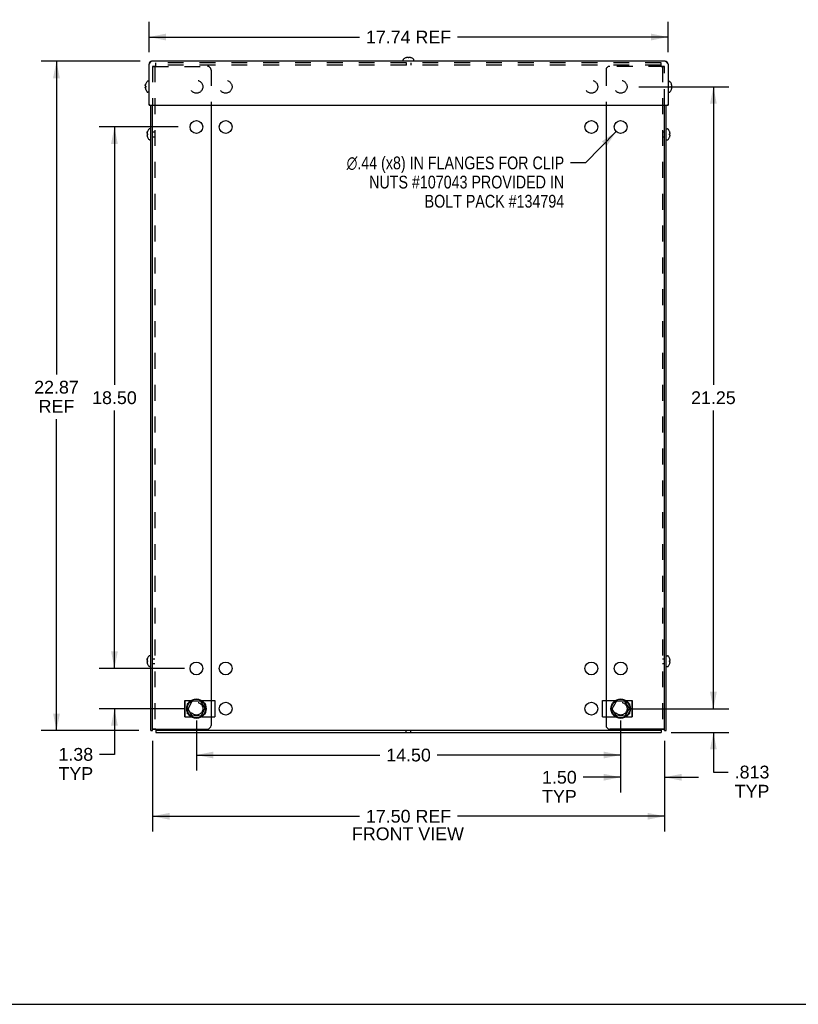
# Model space of a CAD drawing. Header units: inches. Extents: x 0 to 98.9, y 0 to 64.
# Tile 2 of 6: x 22.9 to 49.5, y 0 to 33.6. Entities that reach past the tile are written whole.
import ezdxf

# ---------------------------------------------------------------- set-up
doc = ezdxf.new("R2010")
doc.units = ezdxf.units.IN
doc.header["$LTSCALE"] = 5.44
doc.header["$MEASUREMENT"] = 0
doc.linetypes.add('HIDDEN', pattern=[0.2, 0.1, -0.1])
doc.layers.get('0').update_dxf_attribs({"linetype": 'CONTINUOUS'})
doc.layers.add('DEFAULT_2', color=8, linetype='HIDDEN')
doc.layers.add('DIMENSIONS', color=7, linetype='CONTINUOUS')
doc.styles.get("Standard").update_dxf_attribs({"font": 'arial.ttf'})
doc.styles.add('TEXTSTYLE_1', font='gdt', dxfattribs={"width": 0.8})
doc.dimstyles.new('DIMSTYLE_1', dxfattribs={"dimtxt": 0.436364, "dimasz": 0.581818, "dimexe": 0.09, "dimexo": 0.07, "dimgap": 0.0375, "dimtad": 0, "dimtih": 1, "dimtoh": 1, "dimzin": 4, "dimdsep": 46, "dimtxsty": 'Standard', "dimblk": '_FILLED', "dimblk1": '_FILLED', "dimblk2": '_FILLED', "dimcen": 0.09, "dimadec": 3, "dimazin": 1, "dimtfac": 1, "dimtdec": 3, "dimtofl": 0, "dimtmove": 0, "dimatfit": 3, "dimldrblk": '_FILLED', "dimfxl": 0, "dimtolj": 1, "dimtzin": 4, "dimarcsym": 0})
doc.dimstyles.new('DIMSTYLE_2', dxfattribs={"dimtxt": 0.436364, "dimasz": 0.581818, "dimexe": 0.09, "dimexo": 0.07, "dimgap": 0.09, "dimtad": 0, "dimtih": 1, "dimtoh": 1, "dimzin": 4, "dimdsep": 46, "dimtxsty": 'Standard', "dimblk": '_FILLED', "dimblk1": '_FILLED', "dimblk2": '_FILLED', "dimcen": 0.09, "dimadec": 3, "dimazin": 1, "dimtfac": 1, "dimtdec": 3, "dimtofl": 0, "dimtmove": 0, "dimatfit": 1, "dimldrblk": '_FILLED', "dimfxl": 0, "dimtolj": 1, "dimtzin": 4, "dimarcsym": 0})
doc.dimstyles.new('DIMSTYLE_3', dxfattribs={"dimtxt": 0.436364, "dimasz": 0.581818, "dimexe": 0.09, "dimexo": 0.07, "dimgap": 0.0375, "dimtad": 0, "dimtih": 1, "dimtoh": 1, "dimdec": 3, "dimzin": 4, "dimdsep": 46, "dimtxsty": 'Standard', "dimblk": '_FILLED', "dimblk1": '_FILLED', "dimblk2": '_FILLED', "dimcen": 0.09, "dimadec": 3, "dimazin": 1, "dimtfac": 1, "dimtdec": 3, "dimtofl": 0, "dimtmove": 0, "dimatfit": 3, "dimldrblk": '_FILLED', "dimfxl": 0, "dimtolj": 1, "dimtzin": 4, "dimarcsym": 0})

# ---------------------------------------------------------------- blocks, each defined once
blk = doc.blocks.new('_FILLED')
at = {"color": 0, "linetype": 'ByBlock'}
blk.add_solid([(0, 0), (-1, 0.2), (-1, -0.2)], dxfattribs=at)
blk = doc.blocks.new('*D1')
at = {"layer": 'DIMENSIONS', "color": 2, "linetype": 'Continuous'}
for p, q in [((27.019, 32.223), (23.637, 32.223)), ((24.161, 32.223), (24.161, 21.522)), ((24.161, 9.35), (24.161, 19.995)), ((26.977, 9.35), (23.637, 9.35))]:
    blk.add_line(p, q, dxfattribs=at)
at = {"layer": 'DIMENSIONS', "color": 2, "linetype": 'Continuous', "xscale": 0.5818181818, "yscale": 0.5818181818, "zscale": 0.5818181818}
for p, rotation in [((24.161, 32.223), 90), ((24.161, 9.35), 270)]:
    blk.add_blockref('_FILLED', p, dxfattribs=dict(at, rotation=rotation))
at = {"layer": 'DIMENSIONS', "color": 2, "linetype": 'Continuous', "insert": (24.161, 21.304), "char_height": 0.4364, "width": 1.52484, "attachment_point": 2, "line_spacing_factor": 0.9}
blk.add_mtext('22.87\\PREF', dxfattribs=at)
blk = doc.blocks.new('*D2')
at = {"layer": 'DIMENSIONS', "color": 2, "linetype": 'Continuous'}
for p, q in [((27.325, 32.528), (27.325, 33.571)), ((45.065, 32.528), (45.065, 33.571)), ((27.325, 33.048), (34.521, 33.048)), ((45.065, 33.048), (37.868, 33.048))]:
    blk.add_line(p, q, dxfattribs=at)
at = {"layer": 'DIMENSIONS', "color": 2, "linetype": 'Continuous', "xscale": 0.5818181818, "yscale": 0.5818181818, "zscale": 0.5818181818, "rotation": 180}
blk.add_blockref('_FILLED', (27.325, 33.048), dxfattribs=at)
at = {"layer": 'DIMENSIONS', "color": 2, "linetype": 'Continuous', "xscale": 0.5818181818, "yscale": 0.5818181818, "zscale": 0.5818181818}
blk.add_blockref('_FILLED', (45.065, 33.048), dxfattribs=at)
at = {"layer": 'DIMENSIONS', "color": 2, "linetype": 'Continuous', "insert": (36.195, 33.266), "char_height": 0.4364, "width": 2.91017, "attachment_point": 2, "line_spacing_factor": 0.9}
blk.add_mtext('17.74 REF', dxfattribs=at)
blk = doc.blocks.new('*D3')
at = {"layer": 'DIMENSIONS', "color": 2, "linetype": 'Continuous'}
for p, q in [((27.445, 8.997), (27.445, 5.902)), ((44.945, 8.997), (44.945, 5.902)), ((27.445, 6.425), (34.521, 6.425)), ((44.945, 6.425), (37.868, 6.425))]:
    blk.add_line(p, q, dxfattribs=at)
at = {"layer": 'DIMENSIONS', "color": 2, "linetype": 'Continuous', "xscale": 0.5818181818, "yscale": 0.5818181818, "zscale": 0.5818181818, "rotation": 180}
blk.add_blockref('_FILLED', (27.445, 6.425), dxfattribs=at)
at = {"layer": 'DIMENSIONS', "color": 2, "linetype": 'Continuous', "xscale": 0.5818181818, "yscale": 0.5818181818, "zscale": 0.5818181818}
blk.add_blockref('_FILLED', (44.945, 6.425), dxfattribs=at)
at = {"layer": 'DIMENSIONS', "color": 2, "linetype": 'Continuous', "insert": (36.195, 6.643), "char_height": 0.4364, "width": 2.91017, "attachment_point": 2, "line_spacing_factor": 0.9}
blk.add_mtext('17.50 REF', dxfattribs=at)
blk = doc.blocks.new('*D4')
at = {"layer": 'DIMENSIONS', "color": 2, "linetype": 'Continuous'}
for p, q in [((28.945, 9.693), (28.945, 7.993)), ((43.445, 9.693), (43.445, 7.993)), ((28.945, 8.517), (35.214, 8.517)), ((43.445, 8.517), (37.175, 8.517))]:
    blk.add_line(p, q, dxfattribs=at)
at = {"layer": 'DIMENSIONS', "color": 2, "linetype": 'Continuous', "xscale": 0.5818181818, "yscale": 0.5818181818, "zscale": 0.5818181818, "rotation": 180}
blk.add_blockref('_FILLED', (28.945, 8.517), dxfattribs=at)
at = {"layer": 'DIMENSIONS', "color": 2, "linetype": 'Continuous', "xscale": 0.5818181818, "yscale": 0.5818181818, "zscale": 0.5818181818}
blk.add_blockref('_FILLED', (43.445, 8.517), dxfattribs=at)
at = {"layer": 'DIMENSIONS', "color": 2, "linetype": 'Continuous', "insert": (36.195, 8.735), "char_height": 0.4364, "width": 1.52484, "attachment_point": 2, "line_spacing_factor": 0.9}
blk.add_mtext('14.50', dxfattribs=at)
blk = doc.blocks.new('*D5')
at = {"layer": 'DIMENSIONS', "color": 2, "linetype": 'Continuous'}
for p, q in [((43.445, 9.693), (43.445, 7.234)), ((44.945, 8.997), (44.945, 7.234)), ((43.445, 7.758), (42.162, 7.758)), ((44.945, 7.758), (46.108, 7.758))]:
    blk.add_line(p, q, dxfattribs=at)
at = {"layer": 'DIMENSIONS', "color": 2, "linetype": 'Continuous', "xscale": 0.5818181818, "yscale": 0.5818181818, "zscale": 0.5818181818}
blk.add_blockref('_FILLED', (43.445, 7.758), dxfattribs=at)
at = {"layer": 'DIMENSIONS', "color": 2, "linetype": 'Continuous', "xscale": 0.5818181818, "yscale": 0.5818181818, "zscale": 0.5818181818, "rotation": 180}
blk.add_blockref('_FILLED', (44.945, 7.758), dxfattribs=at)
at = {"layer": 'DIMENSIONS', "color": 2, "linetype": 'Continuous', "insert": (41.944, 7.976), "char_height": 0.4364, "width": 1.18581, "attachment_point": 3, "line_spacing_factor": 0.9}
blk.add_mtext('1.50\\PTYP', dxfattribs=at)
blk = doc.blocks.new('*D6')
at = {"layer": 'DIMENSIONS', "color": 2, "linetype": 'Continuous'}
for p, q in [((44.071, 31.35), (47.139, 31.35)), ((46.615, 31.35), (46.615, 21.162)), ((46.615, 10.1), (46.615, 20.289)), ((43.852, 10.1), (47.139, 10.1))]:
    blk.add_line(p, q, dxfattribs=at)
at = {"layer": 'DIMENSIONS', "color": 2, "linetype": 'Continuous', "xscale": 0.5818181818, "yscale": 0.5818181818, "zscale": 0.5818181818}
for p, rotation in [((46.615, 31.35), 90), ((46.615, 10.1), 270)]:
    blk.add_blockref('_FILLED', p, dxfattribs=dict(at, rotation=rotation))
at = {"layer": 'DIMENSIONS', "color": 2, "linetype": 'Continuous', "insert": (46.615, 20.944), "char_height": 0.4364, "width": 1.52484, "attachment_point": 2, "line_spacing_factor": 0.9}
blk.add_mtext('21.25', dxfattribs=at)
blk = doc.blocks.new('*D7')
at = {"layer": 'DIMENSIONS', "color": 2, "linetype": 'Continuous'}
for p, q in [((26.142, 11.475), (26.142, 12.639)), ((28.537, 11.475), (25.619, 11.475)), ((28.537, 10.1), (25.619, 10.1)), ((26.142, 10.1), (26.142, 8.54)), ((26.142, 8.54), (25.633, 8.54))]:
    blk.add_line(p, q, dxfattribs=at)
at = {"layer": 'DIMENSIONS', "color": 2, "linetype": 'Continuous', "xscale": 0.5818181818, "yscale": 0.5818181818, "zscale": 0.5818181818}
for p, rotation in [((26.142, 11.475), 270), ((26.142, 10.1), 90)]:
    blk.add_blockref('_FILLED', p, dxfattribs=dict(at, rotation=rotation))
at = {"layer": 'DIMENSIONS', "color": 2, "linetype": 'Continuous', "insert": (25.415, 8.758), "char_height": 0.4364, "width": 1.18581, "attachment_point": 3, "line_spacing_factor": 0.9}
blk.add_mtext('1.38\\PTYP', dxfattribs=at)
blk = doc.blocks.new('*D8')
at = {"layer": 'DIMENSIONS', "color": 2, "linetype": 'Continuous'}
for p, q in [((28.319, 29.975), (25.619, 29.975)), ((26.142, 29.975), (26.142, 21.162)), ((26.142, 11.475), (26.142, 20.289)), ((28.537, 11.475), (25.619, 11.475))]:
    blk.add_line(p, q, dxfattribs=at)
at = {"layer": 'DIMENSIONS', "color": 2, "linetype": 'Continuous', "xscale": 0.5818181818, "yscale": 0.5818181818, "zscale": 0.5818181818}
for p, rotation in [((26.142, 29.975), 90), ((26.142, 11.475), 270)]:
    blk.add_blockref('_FILLED', p, dxfattribs=dict(at, rotation=rotation))
at = {"layer": 'DIMENSIONS', "color": 2, "linetype": 'Continuous', "insert": (26.142, 20.944), "char_height": 0.4364, "width": 1.52484, "attachment_point": 2, "line_spacing_factor": 0.9}
blk.add_mtext('18.50', dxfattribs=at)
blk = doc.blocks.new('*D9')
at = {"layer": 'DIMENSIONS', "color": 2, "linetype": 'Continuous'}
for p, q in [((43.292, 29.819), (42.243, 28.748)), ((42.243, 28.748), (41.733, 28.748))]:
    blk.add_line(p, q, dxfattribs=at)
at = {"layer": 'DIMENSIONS', "color": 2, "linetype": 'Continuous', "xscale": 0.5818181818, "yscale": 0.5818181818, "zscale": 0.5818181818, "rotation": 45.5992162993}
blk.add_blockref('_FILLED', (43.292, 29.819), dxfattribs=at)
at = {"layer": 'DIMENSIONS', "color": 2, "linetype": 'Continuous', "insert": (41.515, 28.966), "char_height": 0.43636, "width": 9.40804, "attachment_point": 3, "line_spacing_factor": 0.9, "style": 'TEXTSTYLE_1'}
blk.add_mtext('{\\fgdt;n}\\fArial;.44 (x8) IN FLANGES FOR CLIP\\PNUTS #107043 PROVIDED IN\\PBOLT PACK #134794', dxfattribs=at)
blk = doc.blocks.new('*D23')
at = {"layer": 'DIMENSIONS', "color": 2, "linetype": 'Continuous'}
for p, q in [((46.615, 10.1), (46.615, 11.264)), ((44.071, 10.1), (47.139, 10.1)), ((45.172, 9.288), (47.139, 9.288)), ((46.615, 9.288), (46.615, 7.935)), ((46.615, 7.935), (47.125, 7.935))]:
    blk.add_line(p, q, dxfattribs=at)
at = {"layer": 'DIMENSIONS', "color": 2, "linetype": 'Continuous', "xscale": 0.5818181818, "yscale": 0.5818181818, "zscale": 0.5818181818}
for p, rotation in [((46.615, 10.1), 270), ((46.615, 9.288), 90)]:
    blk.add_blockref('_FILLED', p, dxfattribs=dict(at, rotation=rotation))
at = {"layer": 'DIMENSIONS', "color": 2, "linetype": 'Continuous', "insert": (47.343, 8.154), "char_height": 0.4364, "width": 1.18581, "attachment_point": 1, "line_spacing_factor": 0.9}
blk.add_mtext('.813\\PTYP', dxfattribs=at)

msp = doc.modelspace()

# ---------------------------------------------------------------- linework, layer by layer
at = {"color": 7, "linetype": 'Continuous'}
for p, q in [((36.0955, 32.3359), (36.0952, 32.3363)), ((36.0965, 32.3363), (36.0955, 32.3359)), ((36.1792, 32.3363), (36.1792, 32.3464)), ((36.1793, 32.3359), (36.1792, 32.3363)), ((36.2102, 32.3464), (36.2102, 32.3363)), ((36.2102, 32.3363), (36.2102, 32.3359)), ((36.294, 32.3359), (36.293, 32.3363)), ((36.2942, 32.3363), (36.294, 32.3359)), ((27.3375, 32.1409), (27.3247, 32.1209)), ((27.3247, 30.7229), (27.3247, 32.1209)), ((27.3757, 32.1931), (27.363, 32.1776)), ((44.9627, 32.2229), (27.4267, 32.2229)), ((36.0082, 32.2229), (36.0082, 32.2695)), ((36.3812, 32.2229), (36.3812, 32.2695)), ((45.0137, 32.1931), (45.0265, 32.1776)), ((45.052, 32.1409), (45.0647, 32.1209)), ((45.0647, 32.1209), (45.0647, 30.7229)), ((27.1967, 31.3891), (27.1964, 31.385)), ((27.1965, 31.3854), (27.1964, 31.3857)), ((27.1967, 31.3176), (27.1964, 31.3152)), ((27.1965, 31.3155), (27.1964, 31.3159)), ((27.2003, 31.4146), (27.2013, 31.4191)), ((27.2004, 31.3331), (27.2013, 31.3356)), ((27.2013, 31.3653), (27.2056, 31.3652)), ((27.2013, 31.3356), (27.2056, 31.3357)), ((27.2114, 31.3356), (27.2013, 31.3356)), ((27.2114, 31.3343), (27.2013, 31.3343)), ((27.2056, 31.3342), (27.2013, 31.3343)), ((27.2056, 31.3652), (27.2114, 31.3651)), ((27.2056, 31.3357), (27.2114, 31.3358)), ((27.2114, 31.3341), (27.2056, 31.3342)), ((27.2093, 31.4435), (27.2114, 31.4489)), ((27.2118, 31.4496), (27.2114, 31.4486)), ((27.2114, 31.4489), (27.2117, 31.4496)), ((27.2114, 31.4486), (27.2114, 31.4489)), ((27.2114, 31.3651), (27.2118, 31.365)), ((27.2114, 31.3504), (27.2114, 31.3513)), ((27.2114, 31.3358), (27.2117, 31.3359)), ((27.2114, 31.3341), (27.2114, 31.3358)), ((27.2114, 31.3356), (27.2117, 31.3356)), ((27.2114, 31.3343), (27.2118, 31.3344)), ((27.2118, 31.3341), (27.2114, 31.3341)), ((27.2116, 31.3393), (27.2118, 31.3341)), ((27.2117, 31.4497), (27.2118, 31.4496)), ((27.3247, 31.5369), (27.2782, 31.5369)), ((45.0647, 31.5369), (45.1113, 31.5369)), ((45.1777, 31.4497), (45.1781, 31.4499)), ((45.1781, 31.4487), (45.1777, 31.4497)), ((45.1777, 31.3659), (45.1781, 31.3659)), ((45.1781, 31.3349), (45.1777, 31.335)), ((45.1781, 31.3659), (45.1882, 31.3659)), ((45.1882, 31.3349), (45.1781, 31.3349)), ((27.2114, 31.252), (27.2118, 31.251)), ((27.2114, 31.2509), (27.2114, 31.2509)), ((27.2117, 31.2512), (27.2117, 31.2513)), ((27.3247, 31.1639), (27.2782, 31.1639)), ((45.0647, 31.1639), (45.1113, 31.1639)), ((45.1777, 31.2512), (45.1781, 31.2522)), ((45.1781, 31.2509), (45.1777, 31.2512)), ((27.3247, 30.7229), (45.0647, 30.7229)), ((27.3847, 9.3504), (27.3847, 30.7229)), ((44.9447, 9.3504), (44.9447, 30.7229)), ((27.2567, 29.7641), (27.2564, 29.76)), ((27.2565, 29.7604), (27.2564, 29.7607)), ((27.2567, 29.6926), (27.2564, 29.6902)), ((27.2565, 29.6905), (27.2564, 29.6909)), ((27.2603, 29.7896), (27.2613, 29.7941)), ((27.2604, 29.7081), (27.2613, 29.7106)), ((27.2613, 29.7403), (27.2656, 29.7402)), ((27.2613, 29.7106), (27.2656, 29.7107)), ((27.2714, 29.7106), (27.2613, 29.7106)), ((27.2714, 29.7093), (27.2613, 29.7093)), ((27.2656, 29.7092), (27.2613, 29.7093)), ((27.2656, 29.7402), (27.2714, 29.7401)), ((27.2656, 29.7107), (27.2714, 29.7108)), ((27.2714, 29.7091), (27.2656, 29.7092)), ((27.2693, 29.8185), (27.2714, 29.8239)), ((27.2718, 29.8246), (27.2714, 29.8236)), ((27.2714, 29.8239), (27.2717, 29.8246)), ((27.2714, 29.8236), (27.2714, 29.8239)), ((27.2714, 29.7401), (27.2718, 29.74)), ((27.2714, 29.7254), (27.2714, 29.7263)), ((27.2714, 29.7108), (27.2717, 29.7109)), ((27.2714, 29.7091), (27.2714, 29.7108)), ((27.2714, 29.7106), (27.2717, 29.7106)), ((27.2714, 29.7093), (27.2718, 29.7094)), ((27.2718, 29.7091), (27.2714, 29.7091)), ((27.2714, 29.627), (27.2718, 29.626)), ((27.2714, 29.6259), (27.2714, 29.6259)), ((27.2716, 29.7143), (27.2718, 29.7091)), ((27.2717, 29.8247), (27.2718, 29.8246)), ((27.2717, 29.6262), (27.2717, 29.6263)), ((27.3847, 29.9119), (27.3382, 29.9119)), ((45.0047, 29.9119), (45.0513, 29.9119)), ((45.1177, 29.8247), (45.1181, 29.8249)), ((45.1181, 29.8237), (45.1177, 29.8247)), ((45.1177, 29.7409), (45.1181, 29.7409)), ((45.1181, 29.7099), (45.1177, 29.71)), ((45.1177, 29.6262), (45.1181, 29.6272)), ((45.1181, 29.6259), (45.1177, 29.6262)), ((45.1181, 29.7409), (45.1282, 29.7409)), ((45.1282, 29.7099), (45.1181, 29.7099)), ((27.3847, 29.5389), (27.3382, 29.5389)), ((45.0047, 29.5389), (45.0513, 29.5389)), ((27.2603, 11.7896), (27.2613, 11.7941)), ((27.2693, 11.8185), (27.2714, 11.8239)), ((27.2718, 11.8246), (27.2714, 11.8236)), ((27.2714, 11.8239), (27.2717, 11.8246)), ((27.2714, 11.8236), (27.2714, 11.8239)), ((27.2717, 11.8247), (27.2718, 11.8246)), ((27.3847, 11.9119), (27.3382, 11.9119)), ((45.0047, 11.9119), (45.0513, 11.9119)), ((45.1177, 11.8247), (45.1181, 11.8249)), ((45.1181, 11.8237), (45.1177, 11.8247)), ((27.2567, 11.7641), (27.2564, 11.76)), ((27.2565, 11.7604), (27.2564, 11.7607)), ((27.2567, 11.6926), (27.2564, 11.6902)), ((27.2565, 11.6905), (27.2564, 11.6909)), ((27.2604, 11.7081), (27.2613, 11.7106)), ((27.2613, 11.7403), (27.2656, 11.7402)), ((27.2613, 11.7106), (27.2656, 11.7107)), ((27.2714, 11.7106), (27.2613, 11.7106)), ((27.2714, 11.7093), (27.2613, 11.7093)), ((27.2656, 11.7092), (27.2613, 11.7093)), ((27.2656, 11.7402), (27.2714, 11.7401)), ((27.2656, 11.7107), (27.2714, 11.7108)), ((27.2714, 11.7091), (27.2656, 11.7092)), ((27.2714, 11.7401), (27.2718, 11.74)), ((27.2714, 11.7254), (27.2714, 11.7263)), ((27.2714, 11.7108), (27.2717, 11.7109)), ((27.2714, 11.7091), (27.2714, 11.7108)), ((27.2714, 11.7106), (27.2717, 11.7106)), ((27.2714, 11.7093), (27.2718, 11.7094)), ((27.2718, 11.7091), (27.2714, 11.7091)), ((27.2714, 11.627), (27.2718, 11.626)), ((27.2714, 11.6259), (27.2714, 11.6259)), ((27.2716, 11.7143), (27.2718, 11.7091)), ((27.2717, 11.6262), (27.2717, 11.6263)), ((27.3847, 11.5389), (27.3382, 11.5389)), ((45.0047, 11.5389), (45.0513, 11.5389)), ((45.1177, 11.7409), (45.1181, 11.7409)), ((45.1181, 11.7099), (45.1177, 11.71)), ((45.1177, 11.6262), (45.1181, 11.6272)), ((45.1181, 11.6259), (45.1177, 11.6262)), ((45.1181, 11.7409), (45.1282, 11.7409)), ((45.1282, 11.7099), (45.1181, 11.7099)), ((28.5468, 10.3787), (28.7643, 10.3787)), ((28.5468, 9.8227), (28.5468, 10.3787)), ((28.5572, 9.8227), (28.5572, 10.3787)), ((28.6609, 10.2717), (28.6319, 10.2667)), ((28.6319, 10.2667), (28.6319, 10.2099)), ((28.659, 10.092), (28.786, 10.3383)), ((29.0712, 10.357), (28.7944, 10.3437)), ((29.0801, 10.3524), (29.23, 10.1194)), ((29.2304, 10.1094), (29.1035, 9.863)), ((29.125, 10.3787), (29.5697, 10.3787)), ((29.5697, 10.3787), (29.5697, 9.8227)), ((42.8197, 10.3787), (43.2643, 10.3787)), ((42.8197, 9.8227), (42.8197, 10.3787)), ((43.159, 10.092), (43.286, 10.3383)), ((43.5712, 10.357), (43.2944, 10.3437)), ((43.5801, 10.3524), (43.73, 10.1194)), ((43.7304, 10.1094), (43.6035, 9.863)), ((43.625, 10.3787), (43.8427, 10.3787)), ((43.7284, 10.2718), (43.7576, 10.2667)), ((43.7576, 10.2099), (43.7576, 10.2667)), ((43.8323, 10.3787), (43.8323, 9.8227)), ((43.8427, 10.3787), (43.8427, 9.8227)), ((28.5468, 9.8227), (28.7645, 9.8227)), ((28.6319, 9.9915), (28.6319, 9.9346)), ((28.6611, 9.9296), (28.6319, 9.9346)), ((28.8094, 9.8489), (28.6595, 10.082)), ((29.0951, 9.8576), (28.8183, 9.8443)), ((29.1252, 9.8227), (29.5697, 9.8227)), ((42.8197, 9.8227), (43.2645, 9.8227)), ((43.3094, 9.8489), (43.1595, 10.082)), ((43.5951, 9.8576), (43.3183, 9.8443)), ((43.6252, 9.8227), (43.8427, 9.8227)), ((43.7286, 9.9296), (43.7576, 9.9346)), ((43.7576, 9.9346), (43.7576, 9.9914)), ((27.3847, 9.3504), (27.4447, 9.3504)), ((27.5615, 9.3629), (44.828, 9.3629)), ((27.5615, 9.3629), (27.5615, 9.2879)), ((27.5617, 9.4049), (27.5616, 9.3752)), ((44.8277, 9.4049), (44.8279, 9.3752)), ((44.8279, 9.3752), (44.828, 9.3644)), ((44.828, 9.3644), (44.828, 9.3629)), ((44.828, 9.3629), (44.828, 9.2879)), ((44.9447, 9.3504), (45.0047, 9.3504)), ((0, 0), (98.9091, 0))]:
    msp.add_line(p, q, dxfattribs=at)
at = {"color": 3, "linetype": 'Continuous'}
for p, q in [((27.4447, 9.3504), (27.4447, 30.7229)), ((29.4447, 30.7229), (29.4447, 10.3787)), ((42.9447, 30.7229), (42.9447, 10.3787)), ((45.0047, 9.3504), (45.0047, 30.7229)), ((29.4447, 9.8227), (29.4447, 9.5297)), ((42.9447, 9.8227), (42.9447, 9.5297)), ((27.4447, 9.4047), (29.3197, 9.4047)), ((27.5615, 9.2879), (44.828, 9.2879)), ((44.9447, 9.4047), (43.0697, 9.4047))]:
    msp.add_line(p, q, dxfattribs=at)
at = {"color": 7, "linetype": 'Continuous'}
for points in [[(36.1598, 32.3513), (36.1558, 32.351), (36.1518, 32.3506), (36.1477, 32.3502), (36.1436, 32.3496), (36.1394, 32.349), (36.1351, 32.3482), (36.1307, 32.3473), (36.1262, 32.3464)], [(36.1792, 32.3464), (36.1768, 32.3473), (36.1744, 32.3481), (36.172, 32.3489), (36.1695, 32.3496), (36.1671, 32.3501), (36.1647, 32.3506), (36.1623, 32.351), (36.1598, 32.3513)], [(36.2102, 32.3359), (36.2051, 32.3361), (36.1999, 32.3363), (36.1947, 32.3363), (36.1896, 32.3363), (36.1844, 32.3361), (36.1793, 32.3359)], [(36.2296, 32.3513), (36.2272, 32.351), (36.2248, 32.3506), (36.2224, 32.3501), (36.22, 32.3496), (36.2175, 32.3489), (36.2151, 32.3481), (36.2127, 32.3473), (36.2102, 32.3464)], [(36.2632, 32.3464), (36.2588, 32.3473), (36.2544, 32.3482), (36.2501, 32.349), (36.2459, 32.3496), (36.2418, 32.3502), (36.2377, 32.3506), (36.2337, 32.351), (36.2296, 32.3513)], [(27.363, 32.1776), (27.3503, 32.16), (27.3375, 32.1409)], [(27.4267, 32.2229), (27.414, 32.221), (27.4012, 32.2152), (27.3885, 32.2057), (27.3757, 32.1931)], [(44.9627, 32.2229), (44.9755, 32.221), (44.9883, 32.2152), (45.001, 32.2057), (45.0137, 32.1931)], [(45.0265, 32.1776), (45.0392, 32.16), (45.052, 32.1409)], [(27.1964, 31.3857), (27.1967, 31.3897), (27.1971, 31.3937), (27.1975, 31.3977), (27.1981, 31.4018), (27.1987, 31.406), (27.1995, 31.4103), (27.2003, 31.4146)], [(27.1964, 31.385), (27.1967, 31.3826), (27.1971, 31.3801), (27.1976, 31.3777), (27.1981, 31.3752), (27.1988, 31.3727), (27.1996, 31.3703), (27.2004, 31.3678), (27.2013, 31.3653)], [(27.1964, 31.3159), (27.1967, 31.3183), (27.1971, 31.3208), (27.1976, 31.3232), (27.1981, 31.3257), (27.1988, 31.3282), (27.1996, 31.3306), (27.2004, 31.3331)], [(27.1964, 31.3152), (27.1967, 31.3112), (27.1971, 31.3072), (27.1975, 31.3031), (27.1981, 31.299), (27.1987, 31.2949), (27.1995, 31.2906), (27.2003, 31.2862), (27.2013, 31.2818)], [(27.2013, 31.4188), (27.2003, 31.4143), (27.1995, 31.4099), (27.1987, 31.4056), (27.1981, 31.4014), (27.1975, 31.3972), (27.1971, 31.3931), (27.1967, 31.3891)], [(27.2013, 31.3343), (27.2004, 31.332), (27.1996, 31.3296), (27.1988, 31.3272), (27.1981, 31.3248), (27.1976, 31.3224), (27.1971, 31.32), (27.1967, 31.3176)], [(27.2114, 31.4486), (27.2093, 31.4432), (27.2073, 31.438), (27.2056, 31.4329), (27.204, 31.4281), (27.2026, 31.4233), (27.2013, 31.4188)], [(27.2013, 31.4191), (27.2026, 31.4236), (27.204, 31.4283), (27.2056, 31.4332), (27.2073, 31.4382), (27.2093, 31.4435)], [(27.2114, 31.4499), (27.2114, 31.4499), (27.2114, 31.4499), (27.2115, 31.4498), (27.2116, 31.4497), (27.2117, 31.4497)], [(27.2114, 31.3565), (27.2116, 31.3616), (27.2117, 31.365)], [(27.2118, 31.365), (27.2116, 31.3599), (27.2114, 31.3547)], [(27.2114, 31.3565), (27.2114, 31.3496), (27.2114, 31.3444), (27.2116, 31.3393)], [(45.1777, 31.335), (45.1779, 31.3401), (45.1781, 31.3453), (45.1781, 31.3504), (45.1781, 31.3556), (45.1779, 31.3608), (45.1777, 31.3659)], [(45.1931, 31.3853), (45.1928, 31.3894), (45.1924, 31.3934), (45.192, 31.3975), (45.1914, 31.4016), (45.1908, 31.4058), (45.19, 31.4101), (45.1891, 31.4145), (45.1882, 31.4189)], [(45.1882, 31.3659), (45.1891, 31.3684), (45.1899, 31.3708), (45.1907, 31.3732), (45.1914, 31.3756), (45.1919, 31.3781), (45.1924, 31.3805), (45.1928, 31.3829), (45.1931, 31.3853)], [(45.1931, 31.3155), (45.1928, 31.318), (45.1924, 31.3204), (45.1919, 31.3228), (45.1914, 31.3252), (45.1907, 31.3277), (45.1899, 31.3301), (45.1891, 31.3325), (45.1882, 31.3349)], [(45.1882, 31.2819), (45.1891, 31.2864), (45.19, 31.2908), (45.1908, 31.2951), (45.1914, 31.2993), (45.192, 31.3034), (45.1924, 31.3075), (45.1928, 31.3115), (45.1931, 31.3155)], [(27.2013, 31.2818), (27.2026, 31.2773), (27.204, 31.2726), (27.2056, 31.2677), (27.2073, 31.2627), (27.2093, 31.2574), (27.2114, 31.252)], [(27.2114, 31.2509), (27.2114, 31.251), (27.2114, 31.251), (27.2115, 31.2511), (27.2116, 31.2511), (27.2117, 31.2512)], [(27.2118, 31.251), (27.2117, 31.251), (27.2116, 31.251), (27.2115, 31.2509), (27.2114, 31.2509), (27.2114, 31.2509)], [(27.2564, 29.7607), (27.2567, 29.7647), (27.2571, 29.7687), (27.2575, 29.7727), (27.2581, 29.7768), (27.2587, 29.781), (27.2595, 29.7853), (27.2603, 29.7896)], [(27.2564, 29.76), (27.2567, 29.7576), (27.2571, 29.7551), (27.2576, 29.7527), (27.2581, 29.7502), (27.2588, 29.7477), (27.2596, 29.7453), (27.2604, 29.7428), (27.2613, 29.7403)], [(27.2564, 29.6909), (27.2567, 29.6933), (27.2571, 29.6958), (27.2576, 29.6982), (27.2581, 29.7007), (27.2588, 29.7032), (27.2596, 29.7056), (27.2604, 29.7081)], [(27.2564, 29.6902), (27.2567, 29.6862), (27.2571, 29.6822), (27.2575, 29.6781), (27.2581, 29.674), (27.2587, 29.6699), (27.2595, 29.6656), (27.2603, 29.6612), (27.2613, 29.6568)], [(27.2613, 29.7938), (27.2603, 29.7893), (27.2595, 29.7849), (27.2587, 29.7806), (27.2581, 29.7764), (27.2575, 29.7722), (27.2571, 29.7681), (27.2567, 29.7641)], [(27.2613, 29.7093), (27.2604, 29.707), (27.2596, 29.7046), (27.2588, 29.7022), (27.2581, 29.6998), (27.2576, 29.6974), (27.2571, 29.695), (27.2567, 29.6926)], [(27.2714, 29.8236), (27.2693, 29.8182), (27.2673, 29.813), (27.2656, 29.8079), (27.264, 29.8031), (27.2626, 29.7983), (27.2613, 29.7938)], [(27.2613, 29.7941), (27.2626, 29.7986), (27.264, 29.8033), (27.2656, 29.8082), (27.2673, 29.8132), (27.2693, 29.8185)], [(27.2613, 29.6568), (27.2626, 29.6523), (27.264, 29.6476), (27.2656, 29.6427), (27.2673, 29.6377), (27.2693, 29.6324), (27.2714, 29.627)], [(27.2714, 29.8249), (27.2714, 29.8249), (27.2714, 29.8249), (27.2715, 29.8248), (27.2716, 29.8247), (27.2717, 29.8247)], [(27.2714, 29.7315), (27.2716, 29.7366), (27.2717, 29.74)], [(27.2718, 29.74), (27.2716, 29.7349), (27.2714, 29.7297)], [(27.2714, 29.7315), (27.2714, 29.7246), (27.2714, 29.7194), (27.2716, 29.7143)], [(27.2714, 29.6259), (27.2714, 29.626), (27.2714, 29.626), (27.2715, 29.6261), (27.2716, 29.6261), (27.2717, 29.6262)], [(27.2718, 29.626), (27.2717, 29.626), (27.2716, 29.626), (27.2715, 29.6259), (27.2714, 29.6259), (27.2714, 29.6259)], [(45.1177, 29.71), (45.1179, 29.7151), (45.1181, 29.7203), (45.1181, 29.7254), (45.1181, 29.7306), (45.1179, 29.7358), (45.1177, 29.7409)], [(45.1331, 29.7603), (45.1328, 29.7644), (45.1324, 29.7684), (45.132, 29.7725), (45.1314, 29.7766), (45.1308, 29.7808), (45.13, 29.7851), (45.1291, 29.7895), (45.1282, 29.7939)], [(45.1282, 29.7409), (45.1291, 29.7434), (45.1299, 29.7458), (45.1307, 29.7482), (45.1314, 29.7506), (45.1319, 29.7531), (45.1324, 29.7555), (45.1328, 29.7579), (45.1331, 29.7603)], [(45.1331, 29.6905), (45.1328, 29.693), (45.1324, 29.6954), (45.1319, 29.6978), (45.1314, 29.7002), (45.1307, 29.7027), (45.1299, 29.7051), (45.1291, 29.7075), (45.1282, 29.7099)], [(45.1282, 29.6569), (45.1291, 29.6614), (45.13, 29.6658), (45.1308, 29.6701), (45.1314, 29.6743), (45.132, 29.6784), (45.1324, 29.6825), (45.1328, 29.6865), (45.1331, 29.6905)], [(27.2564, 11.7607), (27.2567, 11.7647), (27.2571, 11.7687), (27.2575, 11.7727), (27.2581, 11.7768), (27.2587, 11.781), (27.2595, 11.7853), (27.2603, 11.7896)], [(27.2613, 11.7938), (27.2603, 11.7893), (27.2595, 11.7849), (27.2587, 11.7806), (27.2581, 11.7764), (27.2575, 11.7722), (27.2571, 11.7681), (27.2567, 11.7641)], [(27.2714, 11.8236), (27.2693, 11.8182), (27.2673, 11.813), (27.2656, 11.8079), (27.264, 11.8031), (27.2626, 11.7983), (27.2613, 11.7938)], [(27.2613, 11.7941), (27.2626, 11.7986), (27.264, 11.8033), (27.2656, 11.8082), (27.2673, 11.8132), (27.2693, 11.8185)], [(27.2714, 11.8249), (27.2714, 11.8249), (27.2714, 11.8249), (27.2715, 11.8248), (27.2716, 11.8247), (27.2717, 11.8247)], [(45.1331, 11.7603), (45.1328, 11.7644), (45.1324, 11.7684), (45.132, 11.7725), (45.1314, 11.7766), (45.1308, 11.7808), (45.13, 11.7851), (45.1291, 11.7895), (45.1282, 11.7939)], [(27.2564, 11.76), (27.2567, 11.7576), (27.2571, 11.7551), (27.2576, 11.7527), (27.2581, 11.7502), (27.2588, 11.7477), (27.2596, 11.7453), (27.2604, 11.7428), (27.2613, 11.7403)], [(27.2564, 11.6909), (27.2567, 11.6933), (27.2571, 11.6958), (27.2576, 11.6982), (27.2581, 11.7007), (27.2588, 11.7032), (27.2596, 11.7056), (27.2604, 11.7081)], [(27.2564, 11.6902), (27.2567, 11.6862), (27.2571, 11.6822), (27.2575, 11.6781), (27.2581, 11.674), (27.2587, 11.6699), (27.2595, 11.6656), (27.2603, 11.6612), (27.2613, 11.6568)], [(27.2613, 11.7093), (27.2604, 11.707), (27.2596, 11.7046), (27.2588, 11.7022), (27.2581, 11.6998), (27.2576, 11.6974), (27.2571, 11.695), (27.2567, 11.6926)], [(27.2613, 11.6568), (27.2626, 11.6523), (27.264, 11.6476), (27.2656, 11.6427), (27.2673, 11.6377), (27.2693, 11.6324), (27.2714, 11.627)], [(27.2714, 11.7315), (27.2716, 11.7366), (27.2717, 11.74)], [(27.2718, 11.74), (27.2716, 11.7349), (27.2714, 11.7297)], [(27.2714, 11.7315), (27.2714, 11.7246), (27.2714, 11.7194), (27.2716, 11.7143)], [(27.2714, 11.6259), (27.2714, 11.626), (27.2714, 11.626), (27.2715, 11.6261), (27.2716, 11.6261), (27.2717, 11.6262)], [(27.2718, 11.626), (27.2717, 11.626), (27.2716, 11.626), (27.2715, 11.6259), (27.2714, 11.6259), (27.2714, 11.6259)], [(45.1177, 11.71), (45.1179, 11.7151), (45.1181, 11.7203), (45.1181, 11.7254), (45.1181, 11.7306), (45.1179, 11.7358), (45.1177, 11.7409)], [(45.1282, 11.7409), (45.1291, 11.7434), (45.1299, 11.7458), (45.1307, 11.7482), (45.1314, 11.7506), (45.1319, 11.7531), (45.1324, 11.7555), (45.1328, 11.7579), (45.1331, 11.7603)], [(45.1331, 11.6905), (45.1328, 11.693), (45.1324, 11.6954), (45.1319, 11.6978), (45.1314, 11.7002), (45.1307, 11.7027), (45.1299, 11.7051), (45.1291, 11.7075), (45.1282, 11.7099)], [(45.1282, 11.6569), (45.1291, 11.6614), (45.13, 11.6658), (45.1308, 11.6701), (45.1314, 11.6743), (45.132, 11.6784), (45.1324, 11.6825), (45.1328, 11.6865), (45.1331, 11.6905)], [(27.5616, 9.3752), (27.5615, 9.3644), (27.5615, 9.3629)]]:
    msp.add_lwpolyline(points, dxfattribs=at)
at = {"color": 3, "linetype": 'Continuous'}
for centre in [(28.9447, 29.9754), (43.4447, 29.9754), (28.9447, 11.4754), (43.4447, 11.4754)]:
    msp.add_circle(centre, 0.2188, dxfattribs=at)
at = {"color": 7, "linetype": 'Continuous'}
for centre, radius in [((29.9447, 29.9754), 0.2188), ((42.4447, 29.9754), 0.2188), ((29.9447, 11.4754), 0.2188), ((42.4447, 11.4754), 0.2188), ((28.9447, 10.1007), 0.3315), ((43.4447, 10.1007), 0.3315), ((28.9447, 10.1007), 0.3148), ((29.9447, 10.1004), 0.2188), ((42.4447, 10.1004), 0.2188), ((43.4447, 10.1007), 0.3148)]:
    msp.add_circle(centre, radius, dxfattribs=at)
for centre, radius, start, end in [((36.1947, 32.0941), 0.2618, 112.33569, 133.5138), ((36.1947, 32.0941), 0.2614, 105.19411, 112.08938), ((36.1947, 32.0941), 0.2614, 67.91062, 74.80589), ((36.1947, 32.0941), 0.2618, 46.4862, 67.66431), ((27.4267, 32.1209), 0.102, 90, 180), ((36.0282, 32.2695), 0.02, 133.5138, 180), ((36.3612, 32.2695), 0.02, 0, 46.4862), ((44.9627, 32.1209), 0.102, 0, 90), ((27.4536, 31.3504), 0.2618, 136.4862, 157.66356), ((27.2782, 31.5169), 0.02, 90, 136.4862), ((45.1113, 31.5169), 0.02, 43.5138, 90), ((44.9359, 31.3504), 0.2618, 22.33569, 43.5138), ((44.9359, 31.3504), 0.2614, 15.19411, 22.08938), ((27.4536, 31.3504), 0.2618, 202.33644, 223.5138), ((27.2782, 31.1839), 0.02, 223.5138, 270), ((45.1113, 31.1839), 0.02, 270, 316.4862), ((44.9359, 31.3504), 0.2618, 316.4862, 337.66431), ((44.9359, 31.3504), 0.2614, 337.91062, 344.80589), ((27.3547, 30.7529), 0.03, 180, 270), ((45.0347, 30.7529), 0.03, 270, 360), ((27.5136, 29.7254), 0.2618, 136.4862, 157.66356), ((27.5136, 29.7254), 0.2618, 202.33644, 223.5138), ((27.3382, 29.8919), 0.02, 90, 136.4862), ((45.0513, 29.8919), 0.02, 43.5138, 90), ((44.8759, 29.7254), 0.2618, 22.33569, 43.5138), ((44.8759, 29.7254), 0.2618, 316.4862, 337.66431), ((44.8759, 29.7254), 0.2614, 15.19411, 22.08938), ((44.8759, 29.7254), 0.2614, 337.91062, 344.80589), ((27.3382, 29.5589), 0.02, 223.5138, 270), ((45.0513, 29.5589), 0.02, 270, 316.4862), ((27.5136, 11.7254), 0.2618, 136.4862, 157.66356), ((27.3382, 11.8919), 0.02, 90, 136.4862), ((45.0513, 11.8919), 0.02, 43.5138, 90), ((44.8759, 11.7254), 0.2618, 22.33569, 43.5138), ((44.8759, 11.7254), 0.2614, 15.19411, 22.08938), ((27.5136, 11.7254), 0.2618, 202.33644, 223.5138), ((27.3382, 11.5589), 0.02, 223.5138, 270), ((45.0513, 11.5589), 0.02, 270, 316.4862), ((44.8759, 11.7254), 0.2618, 316.4862, 337.66431), ((44.8759, 11.7254), 0.2614, 337.91062, 344.80589), ((28.7948, 10.3337), 0.01, 92.74747, 152.74747), ((29.0716, 10.347), 0.01, 32.74747, 92.74747), ((29.2216, 10.1139), 0.01, 332.74747, 32.74747), ((43.2948, 10.3337), 0.01, 92.74747, 152.74747), ((43.5716, 10.347), 0.01, 32.74747, 92.74747), ((43.7216, 10.1139), 0.01, 332.74747, 32.74747), ((28.6679, 10.0874), 0.01, 152.74747, 212.74747), ((28.8178, 9.8543), 0.01, 212.74747, 272.74747), ((29.0947, 9.8676), 0.01, 272.74747, 332.74747), ((43.1679, 10.0874), 0.01, 152.74747, 212.74747), ((43.3178, 9.8543), 0.01, 212.74747, 272.74747), ((43.5947, 9.8676), 0.01, 272.74747, 332.74747)]:
    msp.add_arc(centre, radius, start, end, dxfattribs=at)
at = {"color": 3, "linetype": 'Continuous'}
for centre, start, end in [((29.3197, 9.5297), 270, 360), ((43.0697, 9.5297), 180, 270)]:
    msp.add_arc(centre, 0.125, start, end, dxfattribs=at)
at = {"layer": 'DEFAULT_2', "color": 8, "linetype": 'HIDDEN'}
for p, q in [((27.4447, 32.0462), (27.4447, 30.7229)), ((27.4447, 32.0462), (29.3197, 32.0462)), ((27.5617, 32.0459), (27.4645, 32.0461)), ((27.5197, 32.0462), (27.5197, 9.4047)), ((27.5617, 32.0459), (27.5321, 32.0461)), ((27.5615, 32.1607), (27.5615, 32.1629)), ((27.5615, 32.0879), (27.5615, 32.1629)), ((44.828, 32.1629), (27.5615, 32.1629)), ((27.5616, 32.111), (27.5615, 32.1607)), ((27.5615, 32.0865), (27.5615, 32.0879)), ((44.828, 32.0879), (27.5615, 32.0879)), ((27.5616, 32.0756), (27.5615, 32.0865)), ((27.5617, 32.0459), (27.5616, 32.111)), ((27.5617, 32.0459), (27.5616, 32.0756)), ((36.1117, 32.1629), (36.1117, 32.0879)), ((36.2777, 32.1629), (36.2777, 32.0879)), ((44.9447, 32.0462), (43.0697, 32.0462)), ((44.8277, 32.0459), (44.8279, 32.111)), ((44.8277, 32.0459), (44.8279, 32.0756)), ((44.8277, 32.0459), (44.8574, 32.0461)), ((44.8277, 32.0459), (44.8928, 32.0461)), ((44.828, 32.0879), (44.828, 32.1629)), ((44.8574, 32.0461), (44.8683, 32.0462)), ((44.8683, 32.0462), (44.8697, 32.0462)), ((44.8697, 32.0462), (44.8697, 9.4047)), ((44.8928, 32.0461), (44.9425, 32.0462)), ((44.9425, 32.0462), (44.9447, 32.0462)), ((44.9447, 30.7229), (44.9447, 32.0462)), ((29.4447, 31.9212), (29.4447, 30.7229)), ((42.9447, 31.9212), (42.9447, 30.7229)), ((27.4447, 29.8084), (27.5197, 29.8084)), ((27.4447, 29.6424), (27.5197, 29.6424)), ((44.8697, 29.8084), (44.9447, 29.8084)), ((44.8697, 29.6424), (44.9447, 29.6424)), ((27.4447, 11.8084), (27.5197, 11.8084)), ((44.8697, 11.8084), (44.9447, 11.8084)), ((27.4447, 11.6424), (27.5197, 11.6424)), ((44.8697, 11.6424), (44.9447, 11.6424)), ((29.4447, 10.3787), (29.4447, 9.8227)), ((42.9447, 10.3787), (42.9447, 9.8227)), ((27.447, 9.4047), (27.4447, 9.4047)), ((27.4967, 9.4048), (27.447, 9.4047)), ((27.5617, 9.4049), (27.4967, 9.4048)), ((27.5212, 9.4047), (27.5197, 9.4047)), ((27.5321, 9.4048), (27.5212, 9.4047)), ((27.5617, 9.4049), (27.5321, 9.4048)), ((27.5617, 9.4049), (27.5616, 9.3399)), ((36.1117, 9.2879), (36.1117, 9.3629)), ((36.2777, 9.2879), (36.2777, 9.3629)), ((44.8277, 9.4049), (44.925, 9.4048)), ((44.8277, 9.4049), (44.8574, 9.4048)), ((44.8277, 9.4049), (44.8279, 9.3399)), ((44.8279, 9.3399), (44.828, 9.2902)), ((44.828, 9.2902), (44.828, 9.2879))]:
    msp.add_line(p, q, dxfattribs=at)
for points in [[(27.4645, 32.0461), (27.447, 32.0462), (27.4447, 32.0462)], [(27.5321, 32.0461), (27.5212, 32.0462), (27.5197, 32.0462)], [(44.8279, 32.111), (44.828, 32.1607), (44.828, 32.1629)], [(44.8279, 32.0756), (44.828, 32.0865), (44.828, 32.0879)], [(27.5616, 9.3399), (27.5615, 9.2902), (27.5615, 9.2879)], [(44.8574, 9.4048), (44.8683, 9.4047), (44.8697, 9.4047)], [(44.925, 9.4048), (44.9425, 9.4047), (44.9447, 9.4047)]]:
    msp.add_lwpolyline(points, dxfattribs=at)
for centre in [(28.9447, 31.3504), (29.9447, 31.3504), (42.4447, 31.3504), (43.4447, 31.3504), (28.9447, 10.1004), (43.4447, 10.1004)]:
    msp.add_circle(centre, 0.2188, dxfattribs=at)
for centre, start, end in [((29.3197, 31.9212), 0, 90), ((43.0697, 31.9212), 90, 180)]:
    msp.add_arc(centre, 0.125, start, end, dxfattribs=at)

# ---------------------------------------------------------------- texts
at = {"layer": 'DIMENSIONS', "color": 2, "linetype": 'Continuous', "insert": (36.1741, 6.0443), "char_height": 0.43636, "width": 3.818587, "attachment_point": 2, "line_spacing_factor": 0.9}
msp.add_mtext('FRONT VIEW', dxfattribs=at)

# ---------------------------------------------------------------- dimensions: what is measured, and where the dimension line sits
at = {"layer": 'DIMENSIONS', "color": 2, "linetype": 'Continuous'}
for base, p1, p2, angle, text, dimstyle, picture, middle in [((27.3247, 33.0476), (45.0647, 33.6412), (27.3247, 33.6412), 180, '<> REF', 'DIMSTYLE_1', '*D2', (36.1947, 33.0476)), ((24.1608, 32.2229), (27.0475, 9.3504), (27.0895, 32.2229), 90, '<>\\PREF', 'DIMSTYLE_1', '*D1', (24.1608, 20.7587)), ((26.1422002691, 10.1004459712), (28.6074765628, 11.4754459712), (28.6074765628, 10.1004459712), 270, '<>\\PTYP', 'DIMSTYLE_1', '*D7', (24.822024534, 8.2125096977)), ((46.6154356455, 10.1004459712), (45.1023027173, 9.2879459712), (44.0007720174, 10.1004459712), 90, '<>\\PTYP', 'DIMSTYLE_3', '*D23', (47.9356113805, 7.6080928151)), ((43.4447, 7.7576), (44.9447, 9.0674), (43.4447, 9.7632), 180, '<>\\PTYP', 'DIMSTYLE_1', '*D5', (41.3511, 7.4303))]:
    dim = msp.add_linear_dim(base=base, p1=p1, p2=p2, angle=angle, text=text, dimstyle=dimstyle, dxfattribs=at)
    dim.commit()
    dim.dimension.update_dxf_attribs({"geometry": picture, "text_midpoint": middle, "dimtype": 160})
for base, p1, p2, picture, middle in [((46.6154, 31.3504), (43.782, 10.1004), (44.0008, 31.3504), '*D6', (46.6113, 20.723)), ((26.1422, 29.9754), (28.6075, 11.4754), (28.3887, 29.9754), '*D8', (26.1607, 20.723))]:
    dim = msp.add_linear_dim(base=base, p1=p1, p2=p2, angle=90, dimstyle='DIMSTYLE_1', dxfattribs=at)
    dim.commit()
    dim.dimension.update_dxf_attribs({"geometry": picture, "text_midpoint": middle, "dimtype": 160})
dim = msp.add_diameter_dim_2p(p1=(43.2917, 29.8192), p2=(43.5978, 30.1317), text='%%c<> (x8) IN FLANGES FOR CLIP\\PNUTS #107043 PROVIDED IN\\PBOLT PACK #134794', dimstyle='DIMSTYLE_2', override={"dimpost": '<>'}, dxfattribs=at)
dim.commit()
dim.dimension.update_dxf_attribs({"geometry": '*D9', "text_midpoint": (36.8113, 28.0933), "dimtype": 163})
dim = msp.add_linear_dim(base=(43.4447, 8.5166), p1=(28.9447, 9.7632), p2=(43.4447, 9.7632), dimstyle='DIMSTYLE_1', dxfattribs=at)
dim.commit()
dim.dimension.update_dxf_attribs({"geometry": '*D4', "text_midpoint": (36.2133, 8.5142), "dimtype": 160})
dim = msp.add_linear_dim(base=(44.9447, 6.4252), p1=(27.4447, 9.0674), p2=(44.9447, 9.0674), text='<> REF', dimstyle='DIMSTYLE_1', dxfattribs=at)
dim.commit()
dim.dimension.update_dxf_attribs({"geometry": '*D3', "text_midpoint": (36.1947, 6.4252), "dimtype": 160})

doc.saveas('drawing.dxf')
